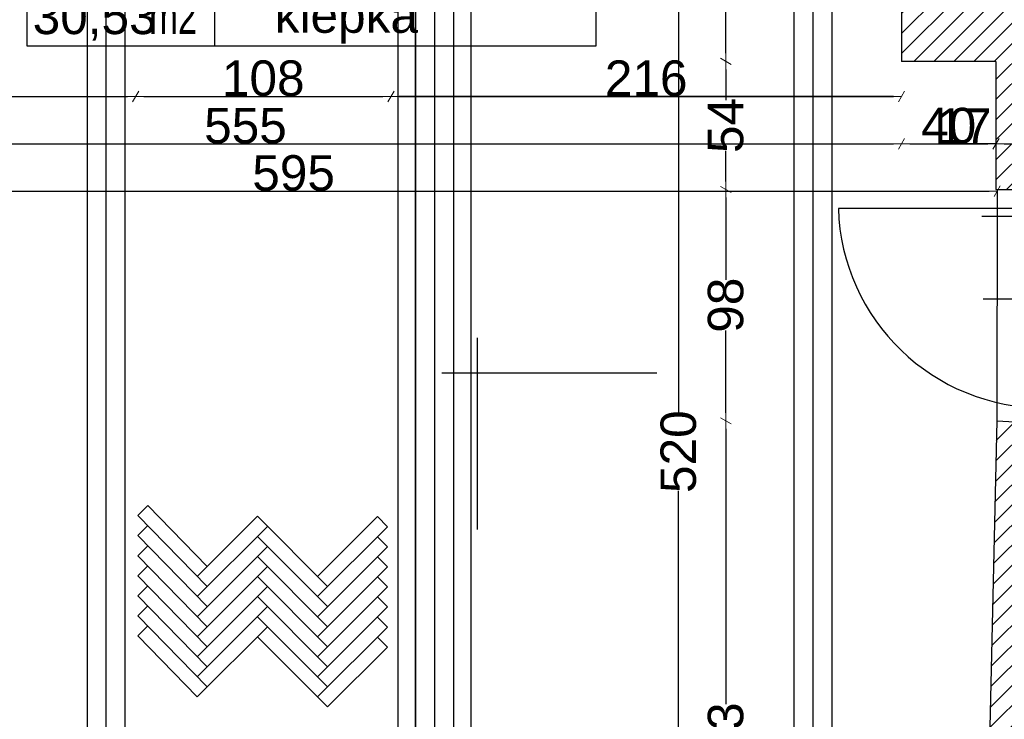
# Model space of a CAD drawing. Header units: millimetres. Extents: x 75999 to 132160, y -108895 to -89040.
# Tile 36 of 61: x 97534 to 101700, y -103415 to -100457. Entities that reach past the tile are written whole.
import ezdxf

# ---------------------------------------------------------------- set-up
doc = ezdxf.new("R2010")
doc.units = ezdxf.units.MM
doc.header["$MEASUREMENT"] = 0
for name, color, linetype in [('A-DRZWI', 7, 'Continuous'), ('A-OPISY-2', 7, 'Continuous'), ('A-OPISY-3', 7, 'Continuous'), ('belki nad', 7, 'Continuous'), ('DIM MALY', 7, 'Continuous'), ('Drawing & Figure', 7, 'Continuous'), ('linia nadproza', 7, 'Continuous'), ('Nowe_WIDOK', 7, 'Continuous'), ('opisy inne', 7, 'Continuous'), ('OSIE', 7, 'Continuous'), ('POSADZKI', 7, 'Continuous'), ('SCIANY_KONSTR', 7, 'Continuous'), ('Structural - Bearing', 7, 'Continuous')]:
    doc.layers.add(name, color=color, linetype=linetype)
doc.styles.add('STYL_AUTOMATYCZNY_1', font='arial.ttf')
doc.styles.add('STYL_AUTOMATYCZNY_2', font='arial.ttf')
doc.styles.add('STYL_AUTOMATYCZNY_5', font='arial.ttf', dxfattribs={"width": 0.7})
doc.dimstyles.new('STYL_AUTOMATYCZNY__3', dxfattribs={"dimtxt": 150, "dimasz": 34.231941, "dimexe": 0.18, "dimexo": 0.0625, "dimgap": 0, "dimtad": 1, "dimtih": 1, "dimtoh": 1, "dimdec": 0, "dimlfac": 0.1, "dimzin": 0, "dimdsep": 46, "dimtxsty": 'STYL_AUTOMATYCZNY_2', "dimblk": 'ARROWHEAD_2', "dimblk1": 'ARROWHEAD_2', "dimblk2": 'ARROWHEAD_2', "dimcen": 0.09, "dimse1": 1, "dimse2": 1, "dimclrd": 5, "dimclre": 5, "dimclrt": 1, "dimadec": 0, "dimazin": 0, "dimtfac": 1, "dimtdec": 4, "dimtmove": 0, "dimatfit": 3, "dimfxl": 0, "dimtolj": 1, "dimtzin": 0, "dimarcsym": 0})
doc.dimstyles.new('STYL_AUTOMATYCZNY__4', dxfattribs={"dimtxt": 150, "dimasz": 34.231941, "dimexe": 0.18, "dimexo": 0.0625, "dimgap": 0, "dimtad": 1, "dimdec": 0, "dimlfac": 0.1, "dimzin": 0, "dimdsep": 46, "dimtxsty": 'STYL_AUTOMATYCZNY_2', "dimblk": 'ARROWHEAD_2', "dimblk1": 'ARROWHEAD_2', "dimblk2": 'ARROWHEAD_2', "dimcen": 0.09, "dimse1": 1, "dimse2": 1, "dimclrd": 5, "dimclre": 5, "dimclrt": 1, "dimadec": 0, "dimazin": 0, "dimtfac": 1, "dimtdec": 4, "dimtmove": 0, "dimatfit": 3, "dimfxl": 0, "dimtolj": 1, "dimtzin": 0, "dimarcsym": 0})
pattern_1 = [(45, (0, 0), (-42.426407, 42.426407), [])]

# ---------------------------------------------------------------- blocks, each defined once
blk = doc.blocks.new('ARROWHEAD_2')
at = {"color": 0, "linetype": 'Continuous', "lineweight": 0}
for p, q in [((0, 0), (-1, 0)), ((-0.38, -0.66), (0.38, 0.66))]:
    blk.add_line(p, q, dxfattribs=at)
blk = doc.blocks.new('*D18')
at = {"layer": 'Defpoints', "color": 0}
for p in [(101265, -100741.8), (101664.2, -100741.8), (101664.2, -100981.9)]:
    blk.add_point(p, dxfattribs=at)
at = {"layer": 'DIM MALY', "color": 5, "lineweight": -2}
blk.add_line((101299.3, -100981.9), (101629.9, -100981.9), dxfattribs=at)
at = {"layer": 'DIM MALY', "color": 5, "lineweight": -2, "xscale": 34.23194115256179, "yscale": 34.23194115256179, "zscale": 34.23194115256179, "rotation": 180}
blk.add_blockref('ARROWHEAD_2', (101265, -100981.9), dxfattribs=at)
at = {"layer": 'DIM MALY', "color": 5, "lineweight": -2, "xscale": 34.23194115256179, "yscale": 34.23194115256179, "zscale": 34.23194115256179}
blk.add_blockref('ARROWHEAD_2', (101664.2, -100981.9), dxfattribs=at)
at = {"layer": 'DIM MALY', "color": 1, "insert": (101464.3, -100905.3), "char_height": 150, "attachment_point": 5, "style": 'STYL_AUTOMATYCZNY_2'}
blk.add_mtext('\\A1;40', dxfattribs=at)
blk = doc.blocks.new('*D108')
at = {"layer": 'Defpoints', "color": 0}
for p in [(99105, -100714.7), (101265, -100714.7), (99105, -100781.5)]:
    blk.add_point(p, dxfattribs=at)
at = {"layer": 'DIM MALY', "color": 5, "lineweight": -2}
blk.add_line((101230.8, -100781.5), (99139.3, -100781.5), dxfattribs=at)
at = {"layer": 'DIM MALY', "color": 5, "lineweight": -2, "xscale": 34.23194115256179, "yscale": 34.23194115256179, "zscale": 34.23194115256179, "rotation": 180}
blk.add_blockref('ARROWHEAD_2', (99105, -100781.5), dxfattribs=at)
at = {"layer": 'DIM MALY', "color": 5, "lineweight": -2, "xscale": 34.23194115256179, "yscale": 34.23194115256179, "zscale": 34.23194115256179}
blk.add_blockref('ARROWHEAD_2', (101265, -100781.5), dxfattribs=at)
at = {"layer": 'DIM MALY', "color": 1, "insert": (100184.7, -100704.9), "char_height": 150, "attachment_point": 5, "style": 'STYL_AUTOMATYCZNY_2'}
blk.add_mtext('\\A1;216', dxfattribs=at)
blk = doc.blocks.new('*D110')
at = {"layer": 'Defpoints', "color": 0}
for p in [(101834.1, -100981.9), (101834.1, -101086.9), (101664.2, -101132.7)]:
    blk.add_point(p, dxfattribs=at)
at = {"layer": 'DIM MALY', "color": 5, "lineweight": -2}
for p, q in [((101629.9, -100981.9), (101429.2, -100981.9)), ((101664.2, -100981.9), (101629.9, -100981.9)), ((101698.4, -100981.9), (101799.9, -100981.9))]:
    blk.add_line(p, q, dxfattribs=at)
at = {"layer": 'DIM MALY', "color": 5, "lineweight": -2, "xscale": 34.23194115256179, "yscale": 34.23194115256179, "zscale": 34.23194115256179, "rotation": 180}
blk.add_blockref('ARROWHEAD_2', (101664.2, -100981.9), dxfattribs=at)
at = {"layer": 'DIM MALY', "color": 5, "lineweight": -2, "xscale": 34.23194115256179, "yscale": 34.23194115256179, "zscale": 34.23194115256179}
blk.add_blockref('ARROWHEAD_2', (101834.1, -100981.9), dxfattribs=at)
at = {"layer": 'DIM MALY', "color": 1, "insert": (101529.5, -100906.6), "char_height": 150, "attachment_point": 5, "style": 'STYL_AUTOMATYCZNY_2'}
blk.add_mtext('\\A1;17', dxfattribs=at)
blk = doc.blocks.new('*D112')
at = {"layer": 'Defpoints', "color": 0}
for p in [(98025, -100714.7), (99105, -100714.7), (99105, -100781.5)]:
    blk.add_point(p, dxfattribs=at)
at = {"layer": 'DIM MALY', "color": 5, "lineweight": -2}
blk.add_line((98059.3, -100781.5), (99070.8, -100781.5), dxfattribs=at)
at = {"layer": 'DIM MALY', "color": 5, "lineweight": -2, "xscale": 34.23194115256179, "yscale": 34.23194115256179, "zscale": 34.23194115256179, "rotation": 180}
blk.add_blockref('ARROWHEAD_2', (98025, -100781.5), dxfattribs=at)
at = {"layer": 'DIM MALY', "color": 5, "lineweight": -2, "xscale": 34.23194115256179, "yscale": 34.23194115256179, "zscale": 34.23194115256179}
blk.add_blockref('ARROWHEAD_2', (99105, -100781.5), dxfattribs=at)
at = {"layer": 'DIM MALY', "color": 1, "insert": (98564.7, -100704.9), "char_height": 150, "attachment_point": 5, "style": 'STYL_AUTOMATYCZNY_2'}
blk.add_mtext('\\A1;108', dxfattribs=at)
blk = doc.blocks.new('*D113')
at = {"layer": 'Defpoints', "color": 0}
for p in [(99105, -100714.7), (101265, -100714.7), (101265, -100781.5)]:
    blk.add_point(p, dxfattribs=at)
at = {"layer": 'DIM MALY', "color": 5, "lineweight": -2}
blk.add_line((99139.3, -100781.5), (101230.8, -100781.5), dxfattribs=at)
at = {"layer": 'DIM MALY', "color": 5, "lineweight": -2, "xscale": 34.23194115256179, "yscale": 34.23194115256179, "zscale": 34.23194115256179, "rotation": 180}
blk.add_blockref('ARROWHEAD_2', (99105, -100781.5), dxfattribs=at)
at = {"layer": 'DIM MALY', "color": 5, "lineweight": -2, "xscale": 34.23194115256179, "yscale": 34.23194115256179, "zscale": 34.23194115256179}
blk.add_blockref('ARROWHEAD_2', (101265, -100781.5), dxfattribs=at)
at = {"layer": 'DIM MALY', "color": 1, "insert": (100184.7, -100704.9), "char_height": 150, "attachment_point": 5, "style": 'STYL_AUTOMATYCZNY_2'}
blk.add_mtext('\\A1;216', dxfattribs=at)
blk = doc.blocks.new('*D120')
at = {"layer": 'Defpoints', "color": 0}
for p in [(95717.8, -100764.2), (101669.1, -101182.2), (101669.1, -101266.2)]:
    blk.add_point(p, dxfattribs=at)
at = {"layer": 'DIM MALY', "color": 5, "lineweight": -2}
blk.add_line((95752, -101182.2), (101634.9, -101182.2), dxfattribs=at)
at = {"layer": 'DIM MALY', "color": 5, "lineweight": -2, "xscale": 34.23194115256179, "yscale": 34.23194115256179, "zscale": 34.23194115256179, "rotation": 180}
blk.add_blockref('ARROWHEAD_2', (95717.8, -101182.2), dxfattribs=at)
at = {"layer": 'DIM MALY', "color": 5, "lineweight": -2, "xscale": 34.23194115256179, "yscale": 34.23194115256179, "zscale": 34.23194115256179}
blk.add_blockref('ARROWHEAD_2', (101669.1, -101182.2), dxfattribs=at)
at = {"layer": 'DIM MALY', "color": 1, "insert": (98693.1, -101105.6), "char_height": 150, "attachment_point": 5, "style": 'STYL_AUTOMATYCZNY_2'}
blk.add_mtext('\\A1;595', dxfattribs=at)
blk = doc.blocks.new('*D121')
at = {"layer": 'Defpoints', "color": 0}
for p in [(100521.3, -99682.9), (100823.3, -99682.9), (100823.3, -100632.9)]:
    blk.add_point(p, dxfattribs=at)
at = {"layer": 'DIM MALY', "color": 5, "lineweight": -2}
for p, q in [((100521.3, -99717.1), (100521.3, -100050.1)), ((100521.3, -100598.6), (100521.3, -100266.1))]:
    blk.add_line(p, q, dxfattribs=at)
at = {"layer": 'DIM MALY', "color": 5, "lineweight": -2, "xscale": 34.23194115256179, "yscale": 34.23194115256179, "zscale": 34.23194115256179}
for p, rotation in [((100521.3, -99682.9), 90), ((100521.3, -100632.9), 270)]:
    blk.add_blockref('ARROWHEAD_2', p, dxfattribs=dict(at, rotation=rotation))
at = {"layer": 'DIM MALY', "color": 1, "insert": (100521.3, -100158.1), "char_height": 150, "attachment_point": 5, "rotation": 90, "style": 'STYL_AUTOMATYCZNY_2'}
blk.add_mtext('\\A1;95', dxfattribs=at)
blk = doc.blocks.new('*D125')
at = {"layer": 'Defpoints', "color": 0}
for p in [(100521.3, -100632.9), (100823.3, -100632.9), (101187.3, -101174.4)]:
    blk.add_point(p, dxfattribs=at)
at = {"layer": 'DIM MALY', "color": 5, "lineweight": -2}
for p, q in [((100521.3, -100667.1), (100521.3, -100796.8)), ((100521.3, -101140.2), (100521.3, -101011))]:
    blk.add_line(p, q, dxfattribs=at)
at = {"layer": 'DIM MALY', "color": 5, "lineweight": -2, "xscale": 34.23194115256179, "yscale": 34.23194115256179, "zscale": 34.23194115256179}
for p, rotation in [((100521.3, -100632.9), 90), ((100521.3, -101174.4), 270)]:
    blk.add_blockref('ARROWHEAD_2', p, dxfattribs=dict(at, rotation=rotation))
at = {"layer": 'DIM MALY', "color": 1, "insert": (100521.3, -100903.9), "char_height": 150, "attachment_point": 5, "rotation": 90, "style": 'STYL_AUTOMATYCZNY_2'}
blk.add_mtext('\\A1;54', dxfattribs=at)
blk = doc.blocks.new('*D126')
at = {"layer": 'Defpoints', "color": 0}
for p in [(100521.3, -99682.9), (100823.3, -99682.9), (100823.3, -100632.9)]:
    blk.add_point(p, dxfattribs=at)
at = {"layer": 'DIM MALY', "color": 5, "lineweight": -2}
for p, q in [((100521.3, -99717.1), (100521.3, -100050.1)), ((100521.3, -100598.6), (100521.3, -100266.1))]:
    blk.add_line(p, q, dxfattribs=at)
at = {"layer": 'DIM MALY', "color": 5, "lineweight": -2, "xscale": 34.23194115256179, "yscale": 34.23194115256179, "zscale": 34.23194115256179}
for p, rotation in [((100521.3, -99682.9), 90), ((100521.3, -100632.9), 270)]:
    blk.add_blockref('ARROWHEAD_2', p, dxfattribs=dict(at, rotation=rotation))
at = {"layer": 'DIM MALY', "color": 1, "insert": (100521.3, -100158.1), "char_height": 150, "attachment_point": 5, "rotation": 90, "style": 'STYL_AUTOMATYCZNY_2'}
blk.add_mtext('\\A1;95', dxfattribs=at)
blk = doc.blocks.new('*D127')
at = {"layer": 'Defpoints', "color": 0}
for p in [(100521.3, -101174.4), (101187.3, -101174.4), (101222.4, -102152.9)]:
    blk.add_point(p, dxfattribs=at)
at = {"layer": 'DIM MALY', "color": 5, "lineweight": -2}
for p, q in [((100521.3, -101208.6), (100521.3, -101556.3)), ((100521.3, -102118.6), (100521.3, -101771.5))]:
    blk.add_line(p, q, dxfattribs=at)
at = {"layer": 'DIM MALY', "color": 5, "lineweight": -2, "xscale": 34.23194115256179, "yscale": 34.23194115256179, "zscale": 34.23194115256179}
for p, rotation in [((100521.3, -101174.4), 90), ((100521.3, -102152.9), 270)]:
    blk.add_blockref('ARROWHEAD_2', p, dxfattribs=dict(at, rotation=rotation))
at = {"layer": 'DIM MALY', "color": 1, "insert": (100521.3, -101663.9), "char_height": 150, "attachment_point": 5, "rotation": 90, "style": 'STYL_AUTOMATYCZNY_2'}
blk.add_mtext('\\A1;98', dxfattribs=at)
blk = doc.blocks.new('*D128')
at = {"layer": 'Defpoints', "color": 0}
for p in [(100521.3, -100632.9), (100823.3, -100632.9), (101187.3, -101174.4)]:
    blk.add_point(p, dxfattribs=at)
at = {"layer": 'DIM MALY', "color": 5, "lineweight": -2}
for p, q in [((100521.3, -100667.1), (100521.3, -100796.8)), ((100521.3, -101140.2), (100521.3, -101011))]:
    blk.add_line(p, q, dxfattribs=at)
at = {"layer": 'DIM MALY', "color": 5, "lineweight": -2, "xscale": 34.23194115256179, "yscale": 34.23194115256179, "zscale": 34.23194115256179}
for p, rotation in [((100521.3, -100632.9), 90), ((100521.3, -101174.4), 270)]:
    blk.add_blockref('ARROWHEAD_2', p, dxfattribs=dict(at, rotation=rotation))
at = {"layer": 'DIM MALY', "color": 1, "insert": (100521.3, -100903.9), "char_height": 150, "attachment_point": 5, "rotation": 90, "style": 'STYL_AUTOMATYCZNY_2'}
blk.add_mtext('\\A1;54', dxfattribs=at)
blk = doc.blocks.new('*D129')
at = {"layer": 'Defpoints', "color": 0}
for p in [(100521.3, -99682.9), (100823.3, -99682.9), (100823.3, -100632.9)]:
    blk.add_point(p, dxfattribs=at)
at = {"layer": 'DIM MALY', "color": 5, "lineweight": -2}
for p, q in [((100521.3, -99717.1), (100521.3, -100050.1)), ((100521.3, -100598.6), (100521.3, -100266.1))]:
    blk.add_line(p, q, dxfattribs=at)
at = {"layer": 'DIM MALY', "color": 5, "lineweight": -2, "xscale": 34.23194115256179, "yscale": 34.23194115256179, "zscale": 34.23194115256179}
for p, rotation in [((100521.3, -99682.9), 90), ((100521.3, -100632.9), 270)]:
    blk.add_blockref('ARROWHEAD_2', p, dxfattribs=dict(at, rotation=rotation))
at = {"layer": 'DIM MALY', "color": 1, "insert": (100521.3, -100158.1), "char_height": 150, "attachment_point": 5, "rotation": 90, "style": 'STYL_AUTOMATYCZNY_2'}
blk.add_mtext('\\A1;95', dxfattribs=at)
blk = doc.blocks.new('*D130')
at = {"layer": 'Defpoints', "color": 0}
for p in [(100521.3, -102152.9), (101222.4, -102152.9), (101222.4, -104882.9)]:
    blk.add_point(p, dxfattribs=at)
at = {"layer": 'DIM MALY', "color": 5, "lineweight": -2}
for p, q in [((100521.3, -102187.1), (100521.3, -103351.2)), ((100521.3, -104848.6), (100521.3, -103685.2))]:
    blk.add_line(p, q, dxfattribs=at)
at = {"layer": 'DIM MALY', "color": 5, "lineweight": -2, "xscale": 34.23194115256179, "yscale": 34.23194115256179, "zscale": 34.23194115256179}
for p, rotation in [((100521.3, -102152.9), 90), ((100521.3, -104882.9), 270)]:
    blk.add_blockref('ARROWHEAD_2', p, dxfattribs=dict(at, rotation=rotation))
at = {"layer": 'DIM MALY', "color": 1, "insert": (100521.3, -103518.2), "char_height": 150, "attachment_point": 5, "rotation": 90, "style": 'STYL_AUTOMATYCZNY_2'}
blk.add_mtext('\\A1;273', dxfattribs=at)
blk = doc.blocks.new('*D131')
at = {"layer": 'Defpoints', "color": 0}
for p in [(100521.3, -101174.4), (101187.3, -101174.4), (101222.4, -102152.9)]:
    blk.add_point(p, dxfattribs=at)
at = {"layer": 'DIM MALY', "color": 5, "lineweight": -2}
for p, q in [((100521.3, -101208.6), (100521.3, -101556.3)), ((100521.3, -102118.6), (100521.3, -101771.5))]:
    blk.add_line(p, q, dxfattribs=at)
at = {"layer": 'DIM MALY', "color": 5, "lineweight": -2, "xscale": 34.23194115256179, "yscale": 34.23194115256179, "zscale": 34.23194115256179}
for p, rotation in [((100521.3, -101174.4), 90), ((100521.3, -102152.9), 270)]:
    blk.add_blockref('ARROWHEAD_2', p, dxfattribs=dict(at, rotation=rotation))
at = {"layer": 'DIM MALY', "color": 1, "insert": (100521.3, -101663.9), "char_height": 150, "attachment_point": 5, "rotation": 90, "style": 'STYL_AUTOMATYCZNY_2'}
blk.add_mtext('\\A1;98', dxfattribs=at)
blk = doc.blocks.new('*D132')
at = {"layer": 'Defpoints', "color": 0}
for p in [(100521.3, -100632.9), (100823.3, -100632.9), (101187.3, -101174.4)]:
    blk.add_point(p, dxfattribs=at)
at = {"layer": 'DIM MALY', "color": 5, "lineweight": -2}
for p, q in [((100521.3, -100667.1), (100521.3, -100796.8)), ((100521.3, -101140.2), (100521.3, -101011))]:
    blk.add_line(p, q, dxfattribs=at)
at = {"layer": 'DIM MALY', "color": 5, "lineweight": -2, "xscale": 34.23194115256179, "yscale": 34.23194115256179, "zscale": 34.23194115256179}
for p, rotation in [((100521.3, -100632.9), 90), ((100521.3, -101174.4), 270)]:
    blk.add_blockref('ARROWHEAD_2', p, dxfattribs=dict(at, rotation=rotation))
at = {"layer": 'DIM MALY', "color": 1, "insert": (100521.3, -100903.9), "char_height": 150, "attachment_point": 5, "rotation": 90, "style": 'STYL_AUTOMATYCZNY_2'}
blk.add_mtext('\\A1;54', dxfattribs=at)
blk = doc.blocks.new('*D133')
at = {"layer": 'Defpoints', "color": 0}
for p in [(100521.3, -99682.9), (100823.3, -99682.9), (100823.3, -100632.9)]:
    blk.add_point(p, dxfattribs=at)
at = {"layer": 'DIM MALY', "color": 5, "lineweight": -2}
for p, q in [((100521.3, -99717.1), (100521.3, -100050.1)), ((100521.3, -100598.6), (100521.3, -100266.1))]:
    blk.add_line(p, q, dxfattribs=at)
at = {"layer": 'DIM MALY', "color": 5, "lineweight": -2, "xscale": 34.23194115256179, "yscale": 34.23194115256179, "zscale": 34.23194115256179}
for p, rotation in [((100521.3, -99682.9), 90), ((100521.3, -100632.9), 270)]:
    blk.add_blockref('ARROWHEAD_2', p, dxfattribs=dict(at, rotation=rotation))
at = {"layer": 'DIM MALY', "color": 1, "insert": (100521.3, -100158.1), "char_height": 150, "attachment_point": 5, "rotation": 90, "style": 'STYL_AUTOMATYCZNY_2'}
blk.add_mtext('\\A1;95', dxfattribs=at)
blk = doc.blocks.new('*D263')
at = {"layer": 'Defpoints', "color": 0}
for p in [(101265, -100734.3), (101265, -100981.9), (95714.8, -101083.7)]:
    blk.add_point(p, dxfattribs=at)
at = {"layer": 'DIM MALY', "color": 5, "lineweight": -2}
blk.add_line((95749, -100981.9), (101230.8, -100981.9), dxfattribs=at)
at = {"layer": 'DIM MALY', "color": 5, "lineweight": -2, "xscale": 34.23194115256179, "yscale": 34.23194115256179, "zscale": 34.23194115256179, "rotation": 180}
blk.add_blockref('ARROWHEAD_2', (95714.8, -100981.9), dxfattribs=at)
at = {"layer": 'DIM MALY', "color": 5, "lineweight": -2, "xscale": 34.23194115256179, "yscale": 34.23194115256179, "zscale": 34.23194115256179}
blk.add_blockref('ARROWHEAD_2', (101265, -100981.9), dxfattribs=at)
at = {"layer": 'DIM MALY', "color": 1, "insert": (98489.5, -100905.6), "char_height": 150, "attachment_point": 5, "style": 'STYL_AUTOMATYCZNY_2'}
blk.add_mtext('\\A1;555', dxfattribs=at)
blk = doc.blocks.new('*D300')
at = {"layer": 'Defpoints', "color": 0}
for p in [(100396.3, -99682.9), (100321.3, -104882.9), (100465.8, -104882.9)]:
    blk.add_point(p, dxfattribs=at)
at = {"layer": 'DIM MALY', "color": 5, "lineweight": -2}
for p, q in [((100321.3, -99717.1), (100321.3, -102117.8)), ((100321.3, -104848.6), (100321.3, -102448.7))]:
    blk.add_line(p, q, dxfattribs=at)
at = {"layer": 'DIM MALY', "color": 5, "lineweight": -2, "xscale": 34.23194115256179, "yscale": 34.23194115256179, "zscale": 34.23194115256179}
for p, rotation in [((100321.3, -99682.9), 90), ((100321.3, -104882.9), 270)]:
    blk.add_blockref('ARROWHEAD_2', p, dxfattribs=dict(at, rotation=rotation))
at = {"layer": 'DIM MALY', "color": 1, "insert": (100321.3, -102283.2), "char_height": 150, "attachment_point": 5, "rotation": 90, "style": 'STYL_AUTOMATYCZNY_2'}
blk.add_mtext('\\A1;520', dxfattribs=at)
blk = doc.blocks.new('*D334')
at = {"layer": 'Defpoints', "color": 0}
for p in [(98025, -100714.7), (98025, -100781.5), (95724.1, -100893.5)]:
    blk.add_point(p, dxfattribs=at)
at = {"layer": 'DIM MALY', "color": 5, "lineweight": -2}
blk.add_line((95758.3, -100781.5), (97990.8, -100781.5), dxfattribs=at)
at = {"layer": 'DIM MALY', "color": 5, "lineweight": -2, "xscale": 34.23194115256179, "yscale": 34.23194115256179, "zscale": 34.23194115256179, "rotation": 180}
blk.add_blockref('ARROWHEAD_2', (95724.1, -100781.5), dxfattribs=at)
at = {"layer": 'DIM MALY', "color": 5, "lineweight": -2, "xscale": 34.23194115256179, "yscale": 34.23194115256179, "zscale": 34.23194115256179}
blk.add_blockref('ARROWHEAD_2', (98025, -100781.5), dxfattribs=at)
at = {"layer": 'DIM MALY', "color": 1, "insert": (96874.2, -100704.9), "char_height": 150, "attachment_point": 5, "style": 'STYL_AUTOMATYCZNY_2'}
blk.add_mtext('\\A1;230', dxfattribs=at)
blk = doc.blocks.new('*D335')
at = {"layer": 'Defpoints', "color": 0}
for p in [(98025, -100714.7), (99105, -100714.7), (99105, -100781.5)]:
    blk.add_point(p, dxfattribs=at)
at = {"layer": 'DIM MALY', "color": 5, "lineweight": -2}
blk.add_line((98059.3, -100781.5), (99070.8, -100781.5), dxfattribs=at)
at = {"layer": 'DIM MALY', "color": 5, "lineweight": -2, "xscale": 34.23194115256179, "yscale": 34.23194115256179, "zscale": 34.23194115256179, "rotation": 180}
blk.add_blockref('ARROWHEAD_2', (98025, -100781.5), dxfattribs=at)
at = {"layer": 'DIM MALY', "color": 5, "lineweight": -2, "xscale": 34.23194115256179, "yscale": 34.23194115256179, "zscale": 34.23194115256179}
blk.add_blockref('ARROWHEAD_2', (99105, -100781.5), dxfattribs=at)
at = {"layer": 'DIM MALY', "color": 1, "insert": (98564.7, -100704.9), "char_height": 150, "attachment_point": 5, "style": 'STYL_AUTOMATYCZNY_2'}
blk.add_mtext('\\A1;108', dxfattribs=at)
blk = doc.blocks.new('*D336')
at = {"layer": 'Defpoints', "color": 0}
for p in [(99105, -100714.7), (101265, -100714.7), (101265, -100781.5)]:
    blk.add_point(p, dxfattribs=at)
at = {"layer": 'DIM MALY', "color": 5, "lineweight": -2}
blk.add_line((99139.3, -100781.5), (101230.8, -100781.5), dxfattribs=at)
at = {"layer": 'DIM MALY', "color": 5, "lineweight": -2, "xscale": 34.23194115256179, "yscale": 34.23194115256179, "zscale": 34.23194115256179, "rotation": 180}
blk.add_blockref('ARROWHEAD_2', (99105, -100781.5), dxfattribs=at)
at = {"layer": 'DIM MALY', "color": 5, "lineweight": -2, "xscale": 34.23194115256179, "yscale": 34.23194115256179, "zscale": 34.23194115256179}
blk.add_blockref('ARROWHEAD_2', (101265, -100781.5), dxfattribs=at)
at = {"layer": 'DIM MALY', "color": 1, "insert": (100184.7, -100704.9), "char_height": 150, "attachment_point": 5, "style": 'STYL_AUTOMATYCZNY_2'}
blk.add_mtext('\\A1;216', dxfattribs=at)

msp = doc.modelspace()

# ---------------------------------------------------------------- hatches: boundary and pattern name
at = {"layer": 'Drawing & Figure'}
h = msp.add_hatch(dxfattribs=at)
h.set_pattern_fill('Common_Brick_0001', color=256, style=0, pattern_type=2)
h.set_pattern_definition(pattern_1)
h.paths.add_polyline_path([(99094.4, -98984.5), (99094.4, -99114.5), (99105, -99682.9), (101265, -99682.9), (101265, -99914.6), (101265, -100205.7), (101265, -100632.9), (101664.2, -100632.9), (101664.2, -101174.4), (101974.1, -101174.4), (101974.1, -100521.7), (102874.1, -100527), (102875, -100087.3), (102850.9, -100084.7), (102850.9, -99957.3), (102821.1, -99957.2), (102821.1, -99956.7), (102191.9, -99954.2), (102190.9, -99903.3), (101953.7, -99903.3), (101953, -99466.3), (101952.9, -99403.3), (102190.9, -99403.3), (102188.5, -99228.9), (102184.6, -98949.9), (102182, -98765.8), (102162, -98765.8), (102087.1, -98765.8), (102087.1, -98765.9), (101949.5, -98769.1), (101949.5, -98625.8), (102182, -98625.8), (102181.9, -94913.1), (102053.8, -94913.1), (101659.4, -94891.2), (101644.5, -98079.9), (101329.1, -98081.1), (101314.5, -98961), (99339.4, -98984.5), (99339.4, -98984.2), (99259.4, -98984.3), (99179.4, -98984.4), (99124.2, -98984.5)])
h = msp.add_hatch(dxfattribs=at)
h.set_pattern_fill('Common_Brick_0001', color=256, style=0, pattern_type=2)
h.set_pattern_definition(pattern_1)
h.paths.add_polyline_path([(89654.6, -100102.9), (89694.3, -101162.9), (90244.3, -101151.9), (90244.3, -101152.9), (90264.3, -101152.9), (90264.3, -100832.9), (90764.3, -100826.6), (90823.3, -100825.8), (90823.3, -100825.3), (90903.3, -100824.3), (90903.3, -100824.8), (90983.3, -100823.8), (93664.1, -100790.2), (93744.1, -100789.2), (93824.1, -100788.2), (94503.3, -100779.6), (94854.3, -100775.2), (94934.3, -100774.2), (95014.3, -100773.2), (95044.3, -100772.9), (95044.3, -101287.2), (95044.3, -104162.2), (95044.3, -104362.2), (95044.3, -104732.9), (93158.2, -104732.9), (93068.8, -105120.5), (93068.8, -105263.1), (93082.2, -105383.1), (93091.7, -105383.1, -0.383982), (93127.2, -105418.4), (93139.5, -105418.4), (93139.5, -105433.4, 1.205804), (93187.4, -105465.6), (93202.1, -105465.6), (93202.1, -105483.1), (93284.8, -105483.1), (95122.5, -105483.1), (95163.8, -105483.1), (95163.8, -105465.6), (95178.6, -105465.6, 0.263086), (95201.5, -105483.1), (95209.5, -105483.1, 0.761796), (95217, -105427), (95217, -105412.2), (95663.8, -105412.2), (96110.6, -105412.2), (96110.6, -105427, 0.761796), (96118.1, -105483.1), (96126, -105483.1, 0.263086), (96149, -105465.6), (96163.8, -105465.6), (96163.8, -105483.1), (96246.4, -105483.1), (98021.7, -105483.1), (98037.6, -105483.1), (98037.6, -105465.6), (98052.4, -105465.6, 1.205804), (98100.2, -105433.4), (98100.2, -105418.4), (98112.6, -105418.4, -0.383982), (98148.1, -105383.1), (98157.6, -105383.1), (98170.9, -105263.1), (98170.9, -105130.5), (98077.5, -104882.9), (97788, -104882.9), (95677.5, -104882.9), (95679.6, -104662.9), (95682.5, -104362.2), (95684.4, -104162.2), (95712.1, -101287.2), (95727.5, -99682.9), (98025, -99682.9), (98094.2, -99114.5), (98094.2, -98984.5), (95622.2, -98984.5), (95616.6, -97541), (95023.8, -97541), (95026.5, -98041.5), (94503.3, -98041.4), (93024.1, -98041), (93024.1, -98041), (93024.1, -98532.9), (93024.1, -98981.5), (93034.1, -98981.5), (93164.1, -98981.5), (93164.1, -98532.9), (93164.1, -98201.5), (94503.3, -98201.5), (95016.5, -98201.5), (95016.5, -99042.9), (95036.5, -99042.9), (95274.5, -99042.9), (95274.5, -99182.9), (95016.5, -99182.9), (95016.5, -100032.8), (94642.7, -100032.8), (94503.3, -100032.8), (94346.5, -100032.8), (93368.8, -100032.8), (93187.6, -100032.8), (93187.6, -99972.8), (93047.6, -99972.8), (93047.6, -100102.8), (92867.6, -100102.8), (92867.6, -100591.8), (92867.6, -100622.8), (91784.1, -100622.8), (91784.1, -99845), (91644.1, -99845), (91644.1, -100102.9), (90903.3, -100102.9), (90764.3, -100102.9)])
h.paths.add_polyline_path([(94000.4, -100634.4), (93799.7, -100634.4), (93799.7, -100374.4), (94079.7, -100374.4), (94079.7, -100565.3)], flags=0)
h = msp.add_hatch(dxfattribs=at)
h.set_pattern_fill('Common_Brick_0001', color=256, style=0, pattern_type=2)
h.set_pattern_definition(pattern_1)
h.paths.add_polyline_path([(99004.1, -105130.5), (99004.1, -105133.1), (99004.1, -105263.1), (99017.4, -105383.1), (99026.9, -105383.1, -0.383982), (99062.4, -105418.4), (99074.8, -105418.4), (99074.8, -105433.4, 1.205804), (99122.6, -105465.6), (99137.4, -105465.6), (99137.4, -105483.1), (99204.1, -105483.1), (100947.8, -105483.1), (101030.5, -105483.1), (101030.5, -105465.6), (101045.3, -105465.6, 0.263086), (101068.2, -105483.1), (101076.2, -105483.1, 0.761796), (101083.7, -105427), (101083.7, -105412.2), (101530.5, -105412.2), (101977.3, -105412.2), (101977.3, -105427, 0.761796), (101984.8, -105483.1), (101992.7, -105483.1, 0.263086), (102015.7, -105465.6), (102030.5, -105465.6), (102030.5, -105483.1), (102113.1, -105483.1), (103924.3, -105483.1), (103924.3, -105465.7), (103939, -105465.7, 1.205804), (103986.9, -105433.5), (103986.9, -105418.5), (103999.2, -105418.5, -0.383982), (104034.7, -105383.1), (104044.2, -105383.1), (104057.6, -105263.1), (104057.6, -105133.1), (104057.6, -105120.6), (103945.6, -104852.9), (103944.9, -104852.9), (103844.1, -104852.9), (103844.1, -104162.2), (103844.1, -102612.9), (104065.1, -102614.3), (104741.9, -102618.9), (104741.9, -102618.7), (106171.9, -102627.6), (106171.9, -102628.6), (106251.9, -102629.2), (106251.9, -102618.7), (106370.4, -102462.9), (104954.1, -102462.9), (104954.1, -102402.3), (104954.2, -102162.3), (104954.2, -101922.3), (104954.2, -101876.9), (104954.2, -101286.9), (104954.2, -101086.9), (104954.2, -100540.3), (105004.2, -100540.6), (105004.6, -100517.3), (105003.8, -100516.6), (105001.4, -100099.6), (105011.2, -100099.6), (104997.1, -99971.2), (104808.8, -99969.9), (104807.5, -100169.9), (104600.5, -100168.5), (104107.5, -100165.1), (104108.8, -99965.1), (103861, -99963.2), (103861, -100145.9), (103873.8, -100532.8), (104843.4, -100540.6), (104843.4, -101086.9), (104843.4, -101286.9), (104843.4, -101876.9), (104843.5, -102467.9), (104065.1, -102467.9), (103743.6, -102467.9), (103743.6, -102482.8), (103746.4, -102482.8), (103744.1, -102612.9), (103743.7, -102612.9), (103744, -104162.2), (103744.1, -104862.9), (101964.1, -104862.9), (101964.1, -104482.9), (101889.3, -104482.9), (101749.6, -104482.9), (101749.6, -104482.7), (101749.3, -104342.9), (101963.9, -104342.9), (101963.9, -104162.2), (101963.9, -102612.9), (102946.5, -102612.8), (102946.5, -102462.9), (102251.9, -102462.9), (102171.9, -102462.9), (102091.9, -102462.9), (101974.1, -102462.9), (101974.1, -102205.7), (101974.1, -102162.9), (101834.1, -102162.9), (101667.5, -102152.9), (101623.3, -104162.2), (101612.3, -104662.9), (101607.5, -104882.9), (99117.5, -104882.9)])

# ---------------------------------------------------------------- linework, layer by layer
at = {"layer": 'A-DRZWI'}
msp.add_line((102070.9, -101638.1), (101610, -101638.1), dxfattribs=at)
msp.add_lwpolyline([(101871.2, -101254.6), (100997.6, -101254.6, 0.406915), (101871.2, -102098.2)], format="xyb", dxfattribs=at)
at = {"layer": 'A-OPISY-3'}
msp.add_line((98358.7, -100328), (98358.7, -100567.9), dxfattribs=at)
msp.add_lwpolyline([(97565.8, -100567.9), (97565.8, -100087.9), (99971.8, -100087.9), (99971.8, -100567.9)], close=True, dxfattribs=at)
at = {"layer": 'belki nad'}
for p, q in [((97819.4, -99682.9), (97819.4, -104882.9)), ((97979.4, -99682.9), (97979.4, -104882.9)), ((99209.4, -99682.9), (99209.4, -104882.9)), ((99369.4, -99682.9), (99369.4, -104882.9)), ((100809.4, -99682.9), (100809.4, -104882.9)), ((100969.4, -99682.9), (100969.4, -104882.9))]:
    msp.add_line(p, q, dxfattribs=at)
at = {"layer": 'DIM MALY'}
msp.add_line((101603.9, -101287.2), (102013.8, -101287.2), dxfattribs=at)
at = {"layer": 'linia nadproza'}
msp.add_line((101669.1, -101182.2), (101667.5, -102152.9), dxfattribs=at)
at = {"layer": 'Nowe_WIDOK'}
for points in [[(99209.4, -99432.9), (99134.4, -99432.9), (99134.4, -105132.9), (99209.4, -105132.9)], [(99444.4, -99432.9), (99369.4, -99432.9), (99369.4, -105132.9), (99444.4, -105132.9)]]:
    msp.add_lwpolyline(points, close=True, dxfattribs=at)
at = {"layer": 'opisy inne'}
for p, q in [((99469.8, -101801.6), (99469.8, -102613)), ((100229.5, -101951.6), (99319.8, -101951.6))]:
    msp.add_line(p, q, dxfattribs=at)
at = {"layer": 'OSIE'}
for p, q in [((97899.4, -99682.9), (97899.4, -104882.9)), ((99289.4, -99682.9), (99289.4, -104882.9)), ((100889.4, -99682.9), (100889.4, -104882.9))]:
    msp.add_line(p, q, dxfattribs=at)
at = {"layer": 'POSADZKI'}
for p, q in [((98034.1, -102553.5), (98076.5, -102511.1)), ((98327.6, -102768.9), (98076.5, -102511.1)), ((98327.6, -102853.7), (98034.1, -102553.5)), ((98285.2, -102811.3), (98539.8, -102556.7)), ((98836.7, -102853.7), (98539.8, -102556.7)), ((98794.3, -102811.3), (99047.5, -102558.1)), ((99089.9, -102600.5), (99047.5, -102558.1)), ((98034.1, -102638.3), (98076.5, -102595.9)), ((98285.2, -102896.1), (98582.2, -102599.2)), ((98539.8, -102641.6), (98582.2, -102599.2)), ((98794.3, -102896.1), (99089.9, -102600.5)), ((98327.6, -102938.6), (98034.1, -102638.3)), ((98836.7, -102938.6), (98539.8, -102641.6)), ((99089.9, -102685.4), (99047.5, -102642.9)), ((98034.1, -102723.2), (98076.5, -102680.8)), ((98285.2, -102981), (98582.2, -102684)), ((98794.3, -102981), (99089.9, -102685.4)), ((98327.6, -103023.4), (98034.1, -102723.2)), ((98836.7, -103023.4), (98539.8, -102726.4)), ((99089.9, -102770.2), (99047.5, -102727.8)), ((98034.1, -102808.1), (98076.5, -102765.6)), ((98285.2, -103065.8), (98582.2, -102768.9)), ((98794.3, -103065.8), (99089.9, -102770.2)), ((98327.6, -103108.3), (98034.1, -102808.1)), ((98836.7, -103108.3), (98539.8, -102811.3)), ((99089.9, -102855.1), (99047.5, -102812.7)), ((98034.1, -102892.9), (98076.5, -102850.5)), ((98285.2, -103150.7), (98582.2, -102853.7)), ((98794.3, -103150.7), (99089.9, -102855.1)), ((98327.6, -103193.1), (98034.1, -102892.9)), ((98836.7, -103193.1), (98539.8, -102896.1)), ((99089.9, -102939.9), (99047.5, -102897.5)), ((98034.1, -102977.8), (98076.5, -102935.3)), ((98285.2, -103235.5), (98582.2, -102938.6)), ((98794.3, -103235.5), (99089.9, -102939.9)), ((98327.6, -103278), (98034.1, -102977.8)), ((98836.7, -103278), (98539.8, -102981)), ((98582.2, -103023.4), (98539.8, -102981)), ((99089.9, -103024.8), (99047.5, -102982.4)), ((98034.1, -103062.6), (98076.5, -103020.2)), ((98285.2, -103320.4), (98582.2, -103023.4)), ((98794.3, -103320.4), (99089.9, -103024.8)), ((98285.2, -103320.4), (98034.1, -103062.6)), ((98836.7, -103362.8), (98539.8, -103065.8)), ((99089.9, -103109.6), (99047.5, -103067.2)), ((98836.7, -103362.8), (99089.9, -103109.6))]:
    msp.add_line(p, q, dxfattribs=at)
at = {"layer": 'SCIANY_KONSTR'}
for p, q in [((101265, -99682.9), (101265, -100632.9)), ((101664.2, -100632.9), (101265, -100632.9)), ((101664.2, -100632.9), (101664.2, -101174.4)), ((101667.5, -102152.9), (101607.5, -104882.9))]:
    msp.add_line(p, q, dxfattribs=at)
at = {"layer": 'Structural - Bearing'}
for p, q in [((101664.2, -101174.4), (101974.1, -101174.4)), ((101667.5, -102152.9), (101834.1, -102162.9))]:
    msp.add_line(p, q, dxfattribs=at)

# ---------------------------------------------------------------- texts
at = {"layer": 'A-OPISY-2', "char_height": 150}
for s, insert, attachment_point, style in [('\\A1;{\\pqr;\\fArial|b0|i0|c238|p0;\\W0.700000;m2}', (98285.4, -100366.5), 3, 'STYL_AUTOMATYCZNY_5'), ('\\A1;{\\pql;\\fArial|b0|i0|c238|p0;\\W1.000000;30,53}', (97589.3, -100545.6), 7, 'STYL_AUTOMATYCZNY_1'), ('\\A1;{\\pql;\\fArial|b0|i0|c238|p0;\\W1.000000;klepka}', (98613.4, -100557.4), 7, 'STYL_AUTOMATYCZNY_1')]:
    msp.add_mtext(s, dxfattribs=dict(at, insert=insert, attachment_point=attachment_point, style=style))

# ---------------------------------------------------------------- dimensions: what is measured, and where the dimension line sits
at = {"layer": 'DIM MALY'}
for base, p1, p2, angle, picture, middle in [((100321.3, -104882.9), (100396.3, -99682.9), (100465.8, -104882.9), 270, '*D300', (100321.3, -102283.2)), ((100521.3, -99682.9), (100823.3, -100632.9), (100823.3, -99682.9), 90, '*D121', (100521.3, -100158.1)), ((100521.3, -99682.9), (100823.3, -100632.9), (100823.3, -99682.9), 90, '*D126', (100521.3, -100158.1)), ((100521.3, -99682.9), (100823.3, -100632.9), (100823.3, -99682.9), 90, '*D129', (100521.3, -100158.1)), ((100521.3, -99682.9), (100823.3, -100632.9), (100823.3, -99682.9), 90, '*D133', (100521.3, -100158.1)), ((100521.3, -100632.9), (101187.3, -101174.4), (100823.3, -100632.9), 90, '*D125', (100521.3, -100903.9)), ((100521.3, -100632.9), (101187.3, -101174.4), (100823.3, -100632.9), 90, '*D128', (100521.3, -100903.9)), ((100521.3, -100632.9), (101187.3, -101174.4), (100823.3, -100632.9), 90, '*D132', (100521.3, -100903.9)), ((100521.3, -101174.4), (101222.4, -102152.9), (101187.3, -101174.4), 90, '*D127', (100521.3, -101663.9)), ((100521.3, -101174.4), (101222.4, -102152.9), (101187.3, -101174.4), 90, '*D131', (100521.3, -101663.9)), ((100521.3, -102152.9), (101222.4, -104882.9), (101222.4, -102152.9), 90, '*D130', (100521.3, -103518.2))]:
    dim = msp.add_linear_dim(base=base, p1=p1, p2=p2, angle=angle, dimstyle='STYL_AUTOMATYCZNY__4', dxfattribs=at)
    dim.commit()
    dim.dimension.update_dxf_attribs({"geometry": picture, "text_midpoint": middle, "dimtype": 160, "text_rotation": 90})
for base, p1, p2, picture, middle in [((98025, -100781.5), (95724.1, -100893.5), (98025, -100714.7), '*D334', (96874.2, -100781.5)), ((99105, -100781.5), (98025, -100714.7), (99105, -100714.7), '*D112', (98564.7, -100781.5)), ((99105, -100781.5), (98025, -100714.7), (99105, -100714.7), '*D335', (98564.7, -100781.5)), ((101265, -100781.5), (99105, -100714.7), (101265, -100714.7), '*D113', (100184.7, -100781.5)), ((101265, -100781.5), (99105, -100714.7), (101265, -100714.7), '*D336', (100184.7, -100781.5)), ((101265, -100981.9), (95714.8, -101083.7), (101265, -100734.3), '*D263', (98489.5, -100981.9)), ((101664.2, -100981.9), (101265, -100741.8), (101664.2, -100741.8), '*D18', (101464.3, -100981.9)), ((101669.1, -101182.2), (95717.8, -100764.2), (101669.1, -101266.2), '*D120', (98693.1, -101182.2)), ((101834.1, -100981.9), (101664.2, -101132.7), (101834.1, -101086.9), '*D110', (101529.5, -100981.9))]:
    dim = msp.add_linear_dim(base=base, p1=p1, p2=p2, dimstyle='STYL_AUTOMATYCZNY__3', dxfattribs=at)
    dim.commit()
    dim.dimension.update_dxf_attribs({"geometry": picture, "text_midpoint": middle, "dimtype": 160})
dim = msp.add_linear_dim(base=(99105, -100781.5), p1=(101265, -100714.7), p2=(99105, -100714.7), angle=180, dimstyle='STYL_AUTOMATYCZNY__3', dxfattribs=at)
dim.commit()
dim.dimension.update_dxf_attribs({"geometry": '*D108', "text_midpoint": (100184.7, -100781.5), "dimtype": 160})

doc.saveas('drawing.dxf')
